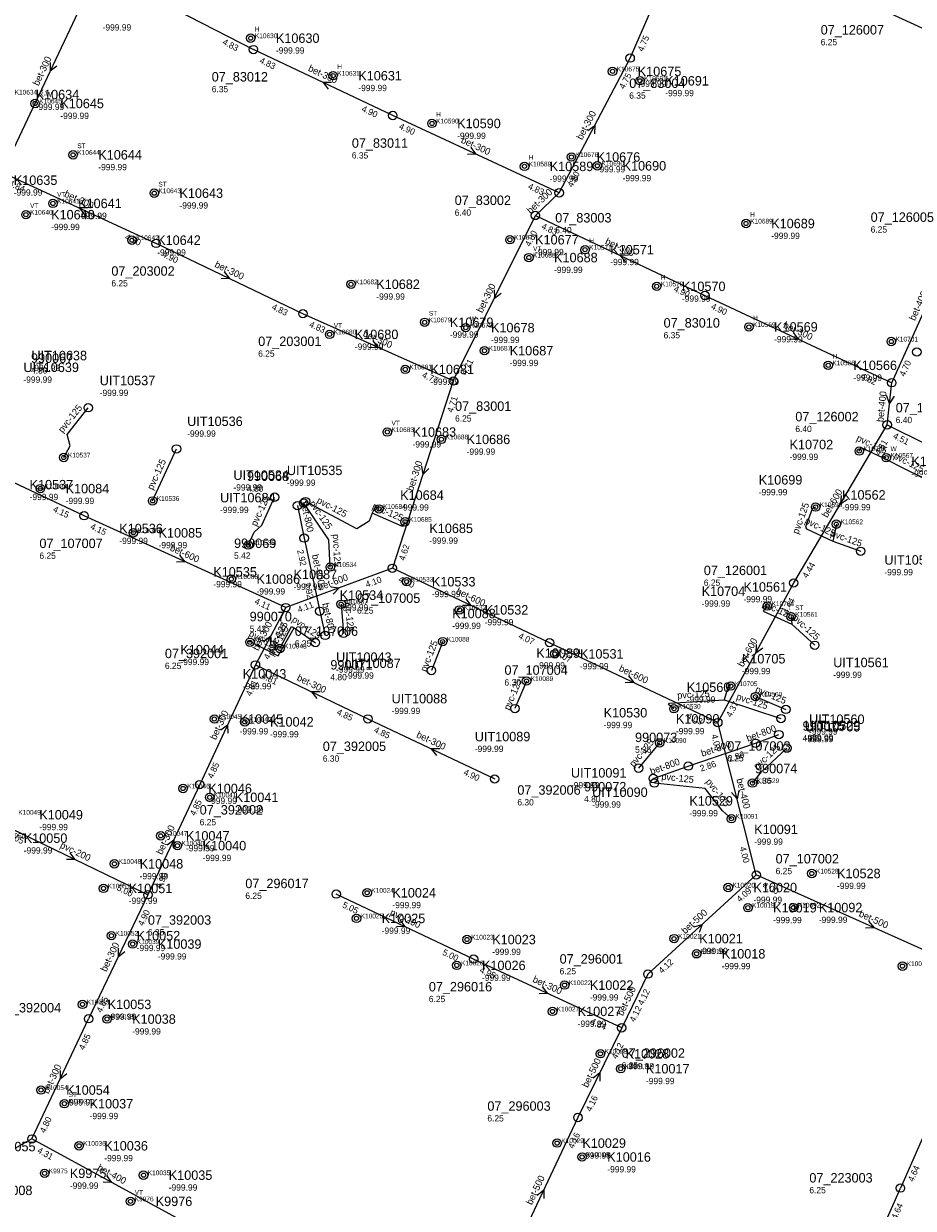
# Model space of a CAD drawing. Header units: metres. Extents: x 164250 to 165477, y 448735 to 450145.
# Tile 7 of 36: x 164778 to 164947, y 449004 to 449229. Entities that reach past the tile are written whole.
import ezdxf

# ---------------------------------------------------------------- set-up
doc = ezdxf.new("R2010")
doc.units = ezdxf.units.M

msp = doc.modelspace()

# ---------------------------------------------------------------- linework, layer by layer
at = {"layer": 'CON_BxH125x125mm', "linetype": 'Continuous'}
for points in [[(164785.3, 449146.714), (164786.523, 449148.93), (164785.927, 449151.115), (164789.97, 449156.184)], [(164802.216, 449138.445), (164806.767, 449148.348)], [(164936.753, 449147.941), (164937.05, 449148.634), (164941.059, 449146.776)], [(164941.905, 449146.662), (164941.211, 449146.926), (164941.059, 449146.776)], [(164941.059, 449146.776), (164951.055, 449141.712), (164953.001, 449137.739)], [(164820.416, 449130.039), (164821.526, 449132.528), (164823.001, 449133.841), (164825.456, 449139.161)], [(164836.028, 449125.861), (164835.785, 449131.014), (164830.995, 449138.036)], [(164844.049, 449136.087), (164843.442, 449134.595), (164841.081, 449133.156), (164831.323, 449138.324)], [(164845.323, 449136.934), (164844.566, 449137.264), (164844.049, 449136.087)], [(164850.277, 449134.473), (164849.896, 449133.792), (164849.794, 449133.568), (164844.049, 449136.087)], [(164928.444, 449137.269), (164927.774, 449136.913), (164926.489, 449133.428), (164926.705, 449133.161), (164931.693, 449130.777)], [(164932.388, 449134.017), (164931.693, 449130.777)], [(164931.693, 449130.777), (164937.023, 449128.862)], [(164838.106, 449118.775), (164838.544, 449113.239)], [(164919.214, 449118.449), (164918.486, 449117.44), (164923.893, 449114.99)], [(164923.773, 449116.403), (164923.893, 449114.99)], [(164820.744, 449111.545), (164820.337, 449111.734), (164820.425, 449111.9), (164826.094, 449108.939), (164829.146, 449114.269)], [(164826.455, 449110.359), (164828.654, 449114.534), (164829.146, 449114.269)], [(164829.146, 449114.269), (164833.213, 449111.466)], [(164923.893, 449114.99), (164928.282, 449110.978)], [(164857.447, 449111.672), (164855.288, 449106.169)], [(164873.402, 449104.169), (164871.2, 449098.917)], [(164912.292, 449103.197), (164911.868, 449103.382), (164911.025, 449100.568)], [(164901.467, 449098.891), (164900.443, 449099.675), (164900.602, 449099.962), (164911.025, 449100.568)], [(164911.025, 449100.568), (164921.85, 449097.032)], [(164917.003, 449101.195), (164922.774, 449098.774)], [(164898.752, 449092.398), (164894.745, 449087.584)], [(164916.431, 449084.75), (164918.118, 449086.874), (164922.981, 449091.401)], [(164912.409, 449077.969), (164910.727, 449079.494), (164907.389, 449083.739), (164897.763, 449084.747)]]:
    msp.add_lwpolyline(points, dxfattribs=at)
at = {"layer": 'CON_BxH200x200mm', "linetype": 'Continuous'}
for points in [[(164801.316, 449063.494), (164773.526, 449076.939)], [(164863.315, 449051.255), (164837.183, 449063.622)]]:
    msp.add_lwpolyline(points, dxfattribs=at)
at = {"layer": 'CON_BxH300x300mm', "linetype": 'Continuous'}
for points in [[(164893.129, 449222.723), (164905.578, 449251.297)], [(164773.638, 449200.944), (164791.848, 449239.601)], [(164791.848, 449239.601), (164821.412, 449224.333)], [(164847.941, 449211.801), (164821.412, 449224.333)], [(164879.623, 449197.074), (164893.129, 449222.723)], [(164879.623, 449197.074), (164847.941, 449211.801)], [(164773.638, 449200.944), (164802.883, 449187.455)], [(164875.084, 449192.774), (164879.623, 449197.074)], [(164859.467, 449161.267), (164875.084, 449192.774)], [(164875.084, 449192.774), (164907.36, 449177.542)], [(164830.827, 449174.075), (164802.883, 449187.455)], [(164907.36, 449177.542), (164942.936, 449160.926)], [(164859.467, 449161.267), (164830.827, 449174.075)], [(164859.467, 449161.267), (164847.863, 449125.636)], [(164827.574, 449118.143), (164821.797, 449107.239)], [(164821.797, 449107.239), (164811.179, 449084.456)], [(164821.797, 449107.239), (164843.206, 449096.961)], [(164843.206, 449096.961), (164867.341, 449085.531)], [(164811.179, 449084.456), (164801.316, 449063.494)], [(164801.316, 449063.494), (164790.031, 449039.899)], [(164891.52, 449038.171), (164863.315, 449051.255)], [(164779.245, 449017.022), (164790.031, 449039.899)], [(164779.245, 449017.022), (164769.465, 449011.519)]]:
    msp.add_lwpolyline(points, dxfattribs=at)
at = {"layer": 'CON_BxH400x400mm', "linetype": 'Continuous'}
for points in [[(164942.936, 449160.926), (164956.197, 449190.345)], [(164942.074, 449152.926), (164942.936, 449160.926)], [(164917.151, 449067.263), (164909.82, 449096.264)], [(164961.976, 449047.177), (164944.591, 449007.679)], [(164809.538, 449000.478), (164779.245, 449017.022)], [(164927.299, 448968.511), (164944.591, 449007.679)]]:
    msp.add_lwpolyline(points, dxfattribs=at)
at = {"layer": 'CON_BxH500x500mm', "linetype": 'Continuous'}
for points in [[(164917.151, 449067.263), (164896.508, 449048.403)], [(164961.976, 449047.177), (164917.151, 449067.263)], [(164896.508, 449048.403), (164891.52, 449038.171)], [(164891.52, 449038.171), (164883.186, 449021.109)], [(164883.186, 449021.109), (164870.166, 448993.522)]]:
    msp.add_lwpolyline(points, dxfattribs=at)
at = {"layer": 'CON_BxH600x600mm', "linetype": 'Continuous'}
for points in [[(164789.178, 449135.617), (164750.893, 449153.621)], [(164924.275, 449122.828), (164942.074, 449152.926)], [(164942.074, 449152.926), (164979.181, 449134.541)], [(164827.574, 449118.143), (164789.178, 449135.617)], [(164847.863, 449125.636), (164827.574, 449118.143)], [(164877.791, 449111.465), (164847.863, 449125.636)], [(164909.82, 449096.264), (164924.275, 449122.828)], [(164909.82, 449096.264), (164877.791, 449111.465)]]:
    msp.add_lwpolyline(points, dxfattribs=at)
at = {"layer": 'CON_BxH700x700mm', "linetype": 'Continuous'}
msp.add_lwpolyline([(164969.635, 449218.864), (164938.073, 449233.28)], dxfattribs=at)
at = {"layer": 'CON_BxH800x800mm', "linetype": 'Continuous'}
for points in [[(164829.813, 449137.544), (164831.065, 449131.375)], [(164831.065, 449131.375), (164834.036, 449117.436)], [(164834.036, 449117.436), (164835.067, 449112.849)], [(164917.007, 449092.322), (164921.443, 449093.972)], [(164904.193, 449087.983), (164917.007, 449092.322)], [(164897.544, 449085.62), (164904.193, 449087.983)]]:
    msp.add_lwpolyline(points, dxfattribs=at)
at = {"layer": 'NOD_inspectieput'}
for centre in [(164821.41, 449224.33), (164893.13, 449222.72), (164847.94, 449211.8), (164879.62, 449197.07), (164875.08, 449192.77), (164802.88, 449187.46), (164907.36, 449177.54), (164830.83, 449174.08), (164859.47, 449161.27), (164942.94, 449160.93), (164942.07, 449152.93), (164789.18, 449135.62), (164831.07, 449131.38), (164847.86, 449125.64), (164924.27, 449122.83), (164827.57, 449118.14), (164834.04, 449117.44), (164877.79, 449111.47), (164821.8, 449107.24), (164843.21, 449096.96), (164909.82, 449096.26), (164917.01, 449092.32), (164904.19, 449087.98), (164867.34, 449085.53), (164811.18, 449084.46), (164917.15, 449067.26), (164801.32, 449063.49), (164837.18, 449063.62), (164863.32, 449051.26), (164896.51, 449048.4), (164790.03, 449039.9), (164891.52, 449038.17), (164883.19, 449021.11), (164779.24, 449017.02), (164944.59, 449007.68)]:
    msp.add_circle(centre, 0.8, dxfattribs=at)
at = {"layer": 'NOD_onbekend'}
for centre in [(164820.89, 449226.51), (164836.58, 449219.37), (164889.78, 449220.19), (164895.02, 449218.4), (164779.85, 449214.08), (164855.4, 449210.28), (164787.08, 449204.31), (164881.96, 449203.9), (164873.02, 449202.11), (164886.89, 449202.22), (164802.53, 449197.01), (164783.24, 449195.06), (164778.1, 449192.92), (164915.19, 449191.24), (164798.29, 449188.07), (164870.24, 449188.15), (164873.85, 449184.76), (164884.55, 449186.25), (164840, 449179.68), (164898.19, 449179.28), (164854.01, 449172.44), (164861.84, 449171.42), (164915.74, 449171.55), (164835.91, 449170.14), (164942.85, 449168.78), (164865.4, 449167.04), (164947.72, 449166.79), (164930.84, 449164.25), (164850.31, 449163.47), (164846.9, 449151.55), (164857.2, 449150.16), (164785.3, 449146.71), (164936.75, 449147.94), (164941.9, 449146.66), (164780.86, 449140.79), (164802.22, 449138.45), (164928.44, 449137.27), (164845.32, 449136.93), (164850.28, 449134.47), (164932.39, 449134.02), (164798.55, 449132.37), (164820.42, 449130.04), (164836.03, 449125.86), (164817.2, 449123.57), (164850.59, 449123.07), (164838.11, 449118.78), (164860.65, 449117.71), (164919.26, 449118.43), (164923.77, 449116.4), (164820.74, 449111.54), (164826.45, 449110.36), (164857.45, 449111.67), (164878.78, 449109.33), (164873.4, 449104.17), (164912.29, 449103.2), (164917, 449101.2), (164901.47, 449098.89), (164813.98, 449096.94), (164819.78, 449096.4), (164898.75, 449092.4), (164808.02, 449083.72), (164916.43, 449084.75), (164813.07, 449082.04), (164912.41, 449077.97), (164803.76, 449074.71), (164806.94, 449072.84), (164794.95, 449069.38), (164927.72, 449067.54), (164792.87, 449064.7), (164843.06, 449063.87), (164911.8, 449064.87), (164915.55, 449061.02), (164924.25, 449061.06), (164841.03, 449059), (164794.38, 449055.71), (164798.42, 449054.11), (164862.07, 449054.98), (164901.49, 449055.15), (164905.78, 449052.26), (164860.13, 449050.05), (164944.98, 449049.91), (164880.65, 449046.3), (164788.87, 449042.63), (164878.35, 449041.29), (164793.53, 449039.84), (164887.47, 449033.23), (164891.34, 449030.39), (164780.97, 449026.33), (164785.42, 449023.73), (164788.22, 449015.72), (164879.23, 449016.23), (164883.98, 449013.59), (164781.65, 449010.48), (164800.49, 449010.13), (164798.01, 449005.15)]:
    msp.add_circle(centre, 0.8, dxfattribs=at)
at = {"layer": 'NOD_uitmonding'}
for centre in [(164829.81, 449137.54), (164835.07, 449112.85), (164921.44, 449093.97), (164897.54, 449085.62)]:
    msp.add_circle(centre, 0.8, dxfattribs=at)
at = {"layer": 'NOD_uittredepunt'}
for centre in [(164789.97, 449156.18), (164806.77, 449148.35), (164825.46, 449139.16), (164830.99, 449138.04), (164831.32, 449138.32), (164937.02, 449128.86), (164838.54, 449113.24), (164833.21, 449111.47), (164928.28, 449110.98), (164855.29, 449106.17), (164871.2, 449098.92), (164921.85, 449097.03), (164922.77, 449098.77), (164922.98, 449091.4), (164894.74, 449087.58), (164897.76, 449084.75)]:
    msp.add_circle(centre, 0.8, dxfattribs=at)
at = {"layer": 'onbekend'}
for centre in [(164820.89, 449226.51), (164836.58, 449219.37), (164855.4, 449210.28), (164873.02, 449202.11), (164778.1, 449192.92), (164915.19, 449191.24), (164798.29, 449188.07), (164884.55, 449186.25), (164873.85, 449184.76), (164898.19, 449179.28), (164915.74, 449171.55), (164835.91, 449170.14), (164942.85, 449168.78), (164850.31, 449163.47), (164930.84, 449164.25), (164846.9, 449151.55), (164936.75, 449147.94), (164838.11, 449118.78), (164917, 449101.2), (164803.76, 449074.71), (164794.95, 449069.38), (164792.87, 449064.7), (164841.03, 449059), (164860.13, 449050.05), (164878.35, 449041.29), (164798.01, 449005.15)]:
    msp.add_circle(centre, 0.4, dxfattribs=at)
at = {"layer": 'PIJL'}
for points in [[(164782.71, 449221.88), (164782.74, 449220.27), (164784.01, 449221.27)], [(164836.29, 449218.1), (164834.68, 449218.07), (164835.67, 449216.8)], [(164885.07, 449208.96), (164886.38, 449209.9), (164886.34, 449208.29)], [(164862.78, 449205.7), (164863.78, 449204.44), (164862.17, 449204.39)], [(164789.87, 449194.25), (164788.26, 449194.2), (164789.27, 449192.94)], [(164892.83, 449185.19), (164891.22, 449185.16), (164892.22, 449183.89)], [(164815.87, 449182.04), (164816.85, 449180.77), (164815.25, 449180.74)], [(164867.27, 449178.63), (164867.28, 449177.02), (164868.56, 449177.99)], [(164924.15, 449170.5), (164925.15, 449169.23), (164923.54, 449169.19)], [(164844.13, 449168.92), (164845.15, 449167.67), (164843.54, 449167.6)], [(164941.9, 449158.56), (164942.51, 449156.93), (164943.45, 449158.39)], [(164853.43, 449145.04), (164853.67, 449143.45), (164854.8, 449144.6)], [(164933.29, 449139.48), (164933.17, 449137.88), (164934.53, 449138.75)], [(164807.36, 449128.13), (164808.38, 449126.88), (164806.77, 449126.82)], [(164836.12, 449122.07), (164837.72, 449121.89), (164836.62, 449120.72)], [(164861.83, 449119.82), (164862.83, 449118.55), (164861.22, 449118.52)], [(164823.38, 449111.76), (164824.69, 449112.69), (164824.65, 449111.08)], [(164917.1, 449111.15), (164917.05, 449109.55), (164918.37, 449110.47)], [(164892.81, 449105.13), (164893.81, 449103.86), (164892.2, 449103.83)], [(164834.11, 449102.13), (164832.5, 449102.1), (164833.49, 449100.83)], [(164815.23, 449094.85), (164816.49, 449095.85), (164816.53, 449094.24)], [(164856.88, 449091.28), (164855.27, 449091.25), (164856.27, 449089.98)], [(164913.83, 449083.34), (164913.49, 449081.76), (164912.43, 449082.98)], [(164804.98, 449072.98), (164806.25, 449073.97), (164806.29, 449072.37)], [(164786.44, 449071.49), (164787.42, 449070.22), (164785.81, 449070.2)], [(164849.26, 449058.71), (164850.25, 449057.44), (164848.64, 449057.4)], [(164905.28, 449057.39), (164906.83, 449057.83), (164906.25, 449056.33)], [(164938.54, 449058.47), (164939.56, 449057.22), (164937.95, 449057.15)], [(164795.65, 449053.31), (164795.67, 449051.7), (164796.94, 449052.68)], [(164876.41, 449045.97), (164877.42, 449044.71), (164875.81, 449044.67)], [(164784.6, 449030.07), (164784.64, 449028.46), (164785.9, 449029.46)], [(164886.07, 449028.66), (164887.35, 449029.64), (164887.37, 449028.03)], [(164793.47, 449010.07), (164794.39, 449008.75), (164792.78, 449008.81)], [(164875.41, 449006.32), (164876.68, 449007.32), (164876.71, 449005.71)]]:
    msp.add_lwpolyline(points, dxfattribs=at)
at = {"layer": 'straatkolk'}
for centre in [(164779.85, 449214.08), (164787.08, 449204.31), (164802.53, 449197.01), (164840, 449179.68), (164854.01, 449172.44), (164785.3, 449146.71), (164780.86, 449140.79), (164802.22, 449138.45), (164798.55, 449132.37), (164820.42, 449130.04), (164836.03, 449125.86), (164817.2, 449123.57), (164850.59, 449123.07), (164860.65, 449117.71), (164820.74, 449111.54), (164857.45, 449111.67), (164826.45, 449110.36), (164878.78, 449109.33), (164873.4, 449104.17), (164901.47, 449098.89), (164813.98, 449096.94), (164819.78, 449096.4), (164898.75, 449092.4), (164808.02, 449083.72), (164916.43, 449084.75), (164813.07, 449082.04), (164912.41, 449077.97), (164806.94, 449072.84), (164927.72, 449067.54), (164843.06, 449063.87), (164911.8, 449064.87), (164915.55, 449061.02), (164924.25, 449061.06), (164794.38, 449055.71), (164862.07, 449054.98), (164901.49, 449055.15), (164798.42, 449054.11), (164905.78, 449052.26), (164944.98, 449049.91), (164880.65, 449046.3), (164788.87, 449042.63), (164793.53, 449039.84), (164887.47, 449033.23), (164891.34, 449030.39), (164780.97, 449026.33), (164785.42, 449023.73), (164879.23, 449016.23), (164788.22, 449015.72), (164883.98, 449013.59), (164781.65, 449010.48), (164800.49, 449010.13)]:
    msp.add_circle(centre, 0.4, dxfattribs=at)
at = {"layer": 'trottoirkolk'}
for centre in [(164889.78, 449220.19), (164895.02, 449218.4), (164881.96, 449203.9), (164886.89, 449202.22), (164783.24, 449195.06), (164870.24, 449188.15), (164861.84, 449171.42), (164865.4, 449167.04), (164857.2, 449150.16), (164941.9, 449146.66), (164845.32, 449136.93), (164928.44, 449137.27), (164850.28, 449134.47), (164932.39, 449134.02), (164919.26, 449118.43), (164923.77, 449116.4), (164912.29, 449103.2)]:
    msp.add_circle(centre, 0.4, dxfattribs=at)

# ---------------------------------------------------------------- texts
at = {"layer": 'DMM_BxH125x125mm'}
for rotation, p in [(51.42, (164785.08, 449151.3)), (-24.87, (164936.08, 449149.96)), (-26.87, (164943.16, 449146.6)), (65.32, (164802.26, 449140.42)), (65.23, (164821.99, 449133.51)), (-55.7, (164831.99, 449137.97)), (-27.91, (164833.35, 449138.16)), (69.76, (164925.13, 449132.02)), (-23.68, (164843.91, 449137)), (-25.55, (164926.26, 449134.24)), (-87.3, (164836.51, 449132.1)), (-19.76, (164931.2, 449131.77)), (-85.48, (164838.82, 449119.69)), (-24.38, (164918.2, 449118.43)), (62.22, (164825.15, 449109.58)), (-34.57, (164828.61, 449115.58)), (-42.43, (164923.93, 449116.01)), (-27.58, (164820.41, 449112.79)), (60.2, (164825.14, 449108.83)), (68.58, (164854.32, 449105.82)), (67.25, (164870.17, 449098.49)), (3.33, (164902.13, 449100.81)), (-22.76, (164916.83, 449102.13)), (-18.09, (164913.23, 449100.68)), (50.23, (164893.82, 449087.69)), (42.95, (164917.34, 449087.23)), (-5.98, (164899.03, 449085.4)), (-51.82, (164907.43, 449084.98))]:
    msp.add_text('pvc-125', height=1.3, rotation=rotation, dxfattribs=at).set_placement(p)
at = {"layer": 'DMM_BxH200x200mm'}
for rotation, p in [(-25.82, (164784.48, 449072.51)), (-25.33, (164847.29, 449059.71))]:
    msp.add_text('pvc-200', height=1.3, rotation=rotation, dxfattribs=at).set_placement(p)
at = {"layer": 'DMM_BxH300x300mm'}
for rotation, p in [(64.78, (164780.5, 449217.33)), (-25.29, (164831.71, 449220.33)), (62.23, (164883.98, 449207.05)), (-24.93, (164860.81, 449206.68)), (-24.76, (164785.28, 449196.43)), (43.45, (164874.18, 449193)), (-25.26, (164888.25, 449187.42)), (-25.59, (164813.91, 449183.02)), (63.63, (164864.97, 449174.13)), (-25.04, (164922.17, 449171.46)), (-24.09, (164842.13, 449169.87)), (71.96, (164851.81, 449140.21)), (62.09, (164822.3, 449109.83)), (-25.64, (164829.56, 449104.36)), (65.01, (164814.25, 449092.86)), (-25.34, (164852.32, 449093.52)), (64.8, (164804, 449071.02)), (64.44, (164793.39, 449048.74)), (-24.89, (164874.45, 449046.96)), (64.76, (164782.39, 449025.52))]:
    msp.add_text('bet-300', height=1.3, rotation=rotation, dxfattribs=at).set_placement(p)
at = {"layer": 'DMM_BxH400x400mm'}
for rotation, p in [(65.74, (164947.35, 449172.63)), (83.85, (164941.33, 449153.4)), (-75.81, (164913.35, 449085.47)), (-28.64, (164791.58, 449011.18))]:
    msp.add_text('bet-400', height=1.3, rotation=rotation, dxfattribs=at).set_placement(p)
at = {"layer": 'DMM_BxH500x500mm'}
for rotation, p in [(42.42, (164903.61, 449055.95)), (-24.14, (164936.55, 449059.43)), (64.01, (164891.72, 449040.34)), (63.97, (164885.06, 449026.69)), (64.73, (164874.42, 449004.36))]:
    msp.add_text('bet-500', height=1.3, rotation=rotation, dxfattribs=at).set_placement(p)
at = {"layer": 'DMM_BxH600x600mm'}
for rotation, p in [(59.4, (164930.64, 449135.15)), (-24.47, (164805.39, 449129.08)), (20.27, (164834.03, 449121.36)), (-25.34, (164859.87, 449120.83)), (61.45, (164914.63, 449106.72)), (-25.39, (164890.87, 449106.14))]:
    msp.add_text('bet-600', height=1.3, rotation=rotation, dxfattribs=at).set_placement(p)
at = {"layer": 'DMM_BxH800x800mm'}
for rotation, p in [(-78.53, (164830.48, 449138.19)), (-77.97, (164832.54, 449128.13)), (-77.33, (164834.51, 449118.89)), (20.4, (164915.54, 449092.61)), (18.71, (164906.89, 449089.74)), (19.56, (164897.18, 449086.33))]:
    msp.add_text('bet-800', height=1.3, rotation=rotation, dxfattribs=at).set_placement(p)
at = {"layer": 'INV_BxH200x200mm'}
for s, rotation, p in [('5.05', -25.82, (164774.54, 449074.45)), ('5.00', -25.82, (164795.28, 449064.42)), ('5.05', -25.33, (164838.22, 449061.14)), ('5.00', -25.33, (164857.27, 449052.13))]:
    msp.add_text(s, height=1.2, rotation=rotation, dxfattribs=at).set_placement(p)
at = {"layer": 'INV_BxH300x300mm'}
for s, rotation, p in [('4.83', -27.31, (164815.4, 449225.41)), ('4.75', 66.46, (164895.58, 449223.84)), ('4.83', -25.29, (164822.45, 449221.85)), ('4.75', 62.23, (164892, 449216.72)), ('4.90', -25.29, (164841.89, 449212.67)), ('4.90', -24.93, (164849, 449209.33)), ('4.80', 62.23, (164882.15, 449198)), ('4.84', -24.76, (164774.7, 449198.47)), ('4.83', -24.93, (164873.57, 449197.9)), ('4.80', 63.63, (164874.1, 449186.74)), ('4.83', -25.26, (164876.12, 449190.29)), ('4.90', -24.76, (164796.83, 449188.27)), ('4.90', -25.59, (164803.91, 449184.97)), ('4.90', -25.26, (164901.31, 449178.41)), ('4.83', -25.59, (164824.78, 449174.97)), ('4.90', -25.04, (164908.41, 449175.06)), ('4.83', -24.09, (164831.92, 449171.62)), ('4.71', 63.63, (164861.97, 449162.26)), ('4.77', -24.09, (164853.4, 449162.01)), ('4.82', -25.04, (164936.88, 449161.77)), ('4.71', 71.96, (164859.37, 449155.16)), ('4.62', 71.96, (164850.19, 449126.98)), ('4.77', 62.09, (164826.43, 449112.14)), ('4.81', 62.09, (164824.32, 449108.16)), ('4.81', 65.01, (164820.96, 449101.19)), ('4.81', -25.64, (164822.82, 449104.75)), ('4.85', -25.64, (164837.16, 449097.87)), ('4.85', -25.34, (164844.24, 449094.48)), ('4.85', 65.01, (164813.66, 449085.51)), ('4.90', -25.34, (164861.29, 449086.4)), ('4.85', 64.8, (164810.32, 449078.41)), ('4.90', 64.8, (164803.8, 449064.54)), ('4.90', 64.44, (164800.42, 449057.45)), ('4.95', -24.89, (164864.37, 449048.78)), ('4.85', 64.44, (164792.52, 449040.93)), ('4.84', -24.89, (164885.46, 449039)), ('4.85', 64.76, (164789.17, 449033.85)), ('4.80', 64.76, (164781.73, 449018.06))]:
    msp.add_text(s, height=1.2, rotation=rotation, dxfattribs=at).set_placement(p)
at = {"layer": 'INV_BxH400x400mm'}
for s, rotation, p in [('4.70', 65.74, (164945.4, 449162.01)), ('4.03', -75.81, (164908.57, 449093.88)), ('4.00', -75.81, (164913.97, 449072.48)), ('4.31', -28.64, (164780.14, 449014.48)), ('4.64', 66.24, (164947.04, 449008.78)), ('4.64', 66.18, (164943.88, 449001.61))]:
    msp.add_text(s, height=1.2, rotation=rotation, dxfattribs=at).set_placement(p)
at = {"layer": 'INV_BxH500x500mm'}
for s, rotation, p in [('4.09', 42.42, (164914.05, 449062)), ('4.00', -24.14, (164918.24, 449064.8)), ('4.12', 42.42, (164899.2, 449048.42)), ('4.12', 64.01, (164895.57, 449042.36)), ('4.12', 64.01, (164894.01, 449039.18)), ('4.12', 63.97, (164890.57, 449032.13)), ('4.16', 63.97, (164885.68, 449022.12)), ('4.16', 64.73, (164882.32, 449015.06))]:
    msp.add_text(s, height=1.2, rotation=rotation, dxfattribs=at).set_placement(p)
at = {"layer": 'INV_BxH600x600mm'}
for s, rotation, p in [('4.51', 59.4, (164940.65, 449146.98)), ('4.51', -26.36, (164943.07, 449150.43)), ('4.15', -25.19, (164783.13, 449136.47)), ('4.15', -24.47, (164790.25, 449133.15)), ('4.44', 59.4, (164926.84, 449123.63)), ('4.10', 20.27, (164843.01, 449121.92)), ('4.10', -25.34, (164848.9, 449123.15)), ('4.44', 61.45, (164923.06, 449116.84)), ('4.11', -24.47, (164821.51, 449118.92)), ('4.11', 20.27, (164830.07, 449117.15)), ('4.07', -25.34, (164871.74, 449112.34)), ('4.07', -25.39, (164878.83, 449108.98)), ('4.37', 61.45, (164912.36, 449097.16)), ('4.03', -25.39, (164903.77, 449097.14))]:
    msp.add_text(s, height=1.2, rotation=rotation, dxfattribs=at).set_placement(p)
at = {"layer": 'INV_BxH800x800mm'}
for s, rotation, p in [('2.92', -77.97, (164829.72, 449129.04)), ('2.92', -77.97, (164831.06, 449122.77)), ('2.86', 18.71, (164912.05, 449088.74)), ('2.86', 18.71, (164906.66, 449086.92))]:
    msp.add_text(s, height=1.2, rotation=rotation, dxfattribs=at).set_placement(p)
at = {"layer": 'KO_INSPECTIE'}
for s, p in [('H', (164821.69, 449227.77)), ('H', (164837.38, 449220.63)), ('X-W', (164780.65, 449215.34)), ('H', (164856.2, 449211.54)), ('ST', (164787.88, 449205.57)), ('H', (164873.82, 449203.37)), ('ST', (164803.33, 449198.27)), ('VT', (164784.04, 449196.32)), ('VT', (164778.9, 449194.18)), ('H', (164915.99, 449192.5)), ('H', (164885.35, 449187.51)), ('VT', (164874.65, 449186.02)), ('H', (164898.99, 449180.54)), ('ST', (164854.81, 449173.7)), ('VT', (164836.71, 449171.4)), ('W', (164862.64, 449172.68)), ('H', (164916.54, 449172.81)), ('H', (164931.64, 449165.51)), ('VT', (164847.7, 449152.81)), ('W', (164942.71, 449147.92)), ('ST', (164924.57, 449117.66)), ('ST', (164786.22, 449024.99)), ('VT', (164798.81, 449006.41))]:
    msp.add_text(s, height=0.9, dxfattribs=at).set_placement(p)
at = {"layer": 'KO_NUMMER'}
for s, p in [('K10630', (164821.69, 449226.51)), ('K10631', (164837.38, 449219.37)), ('K10675', (164890.58, 449220.19)), ('K10691', (164895.82, 449218.4)), ('K10634', (164775.95, 449215.78)), ('K10645', (164780.65, 449214.08)), ('K10590', (164856.2, 449210.28)), ('K10644', (164787.88, 449204.31)), ('K10676', (164882.76, 449203.9)), ('K10589', (164873.82, 449202.11)), ('K10690', (164887.69, 449202.22)), ('K10643', (164803.33, 449197.01)), ('K10641', (164784.04, 449195.06)), ('K10640', (164778.9, 449192.92)), ('K10689', (164915.99, 449191.24)), ('K10642', (164799.09, 449188.07)), ('K10677', (164871.04, 449188.15)), ('K10688', (164874.65, 449184.76)), ('K10571', (164885.35, 449186.25)), ('K10682', (164840.8, 449179.68)), ('K10570', (164898.99, 449179.28)), ('K10679', (164854.81, 449172.44)), ('K10678', (164862.64, 449171.42)), ('K10569', (164916.54, 449171.55)), ('K10680', (164836.71, 449170.14)), ('K10701', (164943.65, 449168.78)), ('K10687', (164866.2, 449167.04)), ('K10566', (164931.64, 449164.25)), ('K10681', (164851.11, 449163.47)), ('K10683', (164847.7, 449151.55)), ('K10686', (164858, 449150.16)), ('K10537', (164786.1, 449146.71)), ('K10702', (164937.55, 449147.94)), ('K10567', (164942.71, 449146.66)), ('K10084', (164781.66, 449140.79)), ('K10536', (164803.02, 449138.45)), ('K10699', (164929.24, 449137.27)), ('K10684', (164846.12, 449136.93)), ('K10685', (164851.08, 449134.47)), ('K10562', (164933.19, 449134.02)), ('K10085', (164799.35, 449132.37)), ('K10535', (164821.22, 449130.04)), ('K10534', (164836.83, 449125.86)), ('K10086', (164818, 449123.57)), ('K10533', (164851.39, 449123.07)), ('K10087', (164838.91, 449118.78)), ('K10532', (164861.45, 449117.71)), ('K10704', (164920.06, 449118.43)), ('K10561', (164924.57, 449116.4)), ('K10044', (164821.54, 449111.54)), ('K10043', (164827.26, 449110.36)), ('K10088', (164858.25, 449111.67)), ('K10531', (164879.58, 449109.33)), ('K10089', (164874.2, 449104.17)), ('K10705', (164913.09, 449103.2)), ('K10560', (164917.8, 449101.2)), ('K10530', (164902.27, 449098.89)), ('K10045', (164814.78, 449096.94)), ('K10042', (164820.58, 449096.4)), ('K10090', (164899.55, 449092.4)), ('K10046', (164808.82, 449083.72)), ('K10529', (164917.23, 449084.75)), ('K10041', (164813.87, 449082.04)), ('K10049', (164776.65, 449078.72)), ('K10091', (164913.21, 449077.97)), ('K10050', (164773.69, 449074.27)), ('K10047', (164804.56, 449074.71)), ('K10040', (164807.74, 449072.84)), ('K10048', (164795.75, 449069.38)), ('K10528', (164928.52, 449067.54)), ('K10051', (164793.67, 449064.7)), ('K10024', (164843.86, 449063.87)), ('K10020', (164912.61, 449064.87)), ('K10019', (164916.35, 449061.02)), ('K10092', (164925.05, 449061.06)), ('K10025', (164841.83, 449059)), ('K10052', (164795.18, 449055.71)), ('K10039', (164799.22, 449054.11)), ('K10023', (164862.87, 449054.98)), ('K10021', (164902.29, 449055.15)), ('K10018', (164906.58, 449052.26)), ('K10026', (164860.93, 449050.05)), ('K10093', (164945.78, 449049.91)), ('K10022', (164881.46, 449046.3)), ('K10053', (164789.67, 449042.63)), ('K10027', (164879.15, 449041.29)), ('K10038', (164794.33, 449039.84)), ('K10028', (164888.27, 449033.23)), ('K10017', (164892.14, 449030.39)), ('K10054', (164781.77, 449026.33)), ('K10037', (164786.22, 449023.73)), ('K10036', (164789.02, 449015.72)), ('K10029', (164880.03, 449016.23)), ('K10016', (164884.78, 449013.59)), ('K9975', (164782.46, 449010.48)), ('K10035', (164801.29, 449010.13)), ('K9976', (164798.81, 449005.15))]:
    msp.add_text(s, height=0.9, dxfattribs=at).set_placement(p)
at = {"layer": 'NLV_inspectieput'}
for s, p in [('6.25', (164929.41, 449225.16)), ('6.35', (164813.47, 449216.22)), ('6.35', (164892.96, 449214.99)), ('6.35', (164840.15, 449203.61)), ('6.40', (164859.73, 449192.72)), ('6.40', (164878.87, 449189.39)), ('6.25', (164938.92, 449189.51)), ('6.25', (164794.37, 449179.26)), ('6.35', (164899.5, 449169.39)), ('6.25', (164822.32, 449165.88)), ('6.25', (164859.8, 449153.54)), ('6.40', (164943.69, 449153.25)), ('6.40', (164924.58, 449151.55)), ('6.25', (164780.67, 449127.43)), ('5.42', (164817.73, 449127.44)), ('6.25', (164907.16, 449122.29)), ('6.25', (164841.13, 449117)), ('5.42', (164820.7, 449113.5)), ('6.25', (164829.29, 449110.72)), ('6.25', (164804.56, 449106.48)), ('6.30', (164869.21, 449103.31)), ('5.36', (164894.07, 449090.51)), ('6.30', (164834.62, 449088.81)), ('6.25', (164911.62, 449088.87)), ('5.36', (164916.92, 449084.58)), ('6.30', (164871.66, 449080.49)), ('6.25', (164811.18, 449076.72)), ('6.25', (164920.83, 449067.41)), ('6.25', (164819.87, 449062.71)), ('6.35', (164801.32, 449055.75)), ('6.25', (164879.71, 449048.35)), ('6.25', (164854.81, 449043.06)), ('6.25', (164891.52, 449030.43)), ('6.25', (164865.95, 449020.35)), ('6.25', (164927.25, 449006.69))]:
    msp.add_text(s, height=1.2, dxfattribs=at).set_placement(p)
at = {"layer": 'NLV_onbekend'}
for p in [(164792.7, 449227.96), (164825.69, 449223.57), (164841.38, 449216.43), (164894.58, 449217.25), (164899.82, 449215.46), (164779.95, 449212.84), (164784.65, 449211.14), (164860.2, 449207.34), (164791.88, 449201.37), (164886.76, 449200.96), (164877.82, 449199.17), (164891.69, 449199.28), (164775.79, 449196.54), (164807.33, 449194.07), (164788.04, 449192.12), (164782.9, 449189.98), (164919.99, 449188.3), (164803.09, 449185.13), (164875.04, 449185.21), (164889.35, 449183.31), (164878.65, 449181.82), (164844.8, 449176.74), (164902.99, 449176.34), (164858.81, 449169.5), (164866.64, 449168.48), (164920.54, 449168.61), (164840.71, 449167.2), (164870.2, 449164.1), (164855.11, 449160.53), (164935.64, 449161.31), (164851.7, 449148.61), (164862, 449147.22), (164923.48, 449146.24), (164946.66, 449143.05), (164917.62, 449139.51), (164778.8, 449138.6), (164785.66, 449137.85), (164849.35, 449136.61), (164933.47, 449136.65), (164795.87, 449130.25), (164854.91, 449130.29), (164803.35, 449129.43), (164813.77, 449122), (164829.05, 449121.52), (164822, 449120.63), (164855.39, 449120.13), (164914.71, 449119.14), (164837.83, 449117.57), (164906.74, 449118.32), (164865.45, 449114.77), (164859.25, 449114.08), (164807.51, 449107.2), (164875.28, 449106.55), (164883.58, 449106.39), (164914.4, 449105.47), (164819.38, 449102.59), (164903.91, 449100.05), (164818.78, 449094), (164888.09, 449095.2), (164901.84, 449094.04), (164824.58, 449093.45), (164812.82, 449080.78), (164817.87, 449079.1), (164904.4, 449078.42), (164780.65, 449075.78), (164808.56, 449071.76), (164916.76, 449073), (164777.69, 449071.33), (164811.74, 449069.9), (164799.75, 449066.44), (164932.52, 449064.6), (164797.67, 449061.76), (164847.86, 449060.93), (164916.61, 449061.93), (164920.35, 449058.08), (164929.05, 449058.12), (164845.83, 449056.06), (164799.18, 449052.77), (164803.22, 449051.17), (164866.87, 449052.04), (164906.29, 449052.2), (164910.58, 449049.32), (164864.93, 449047.11), (164885.46, 449043.36), (164793.67, 449039.69), (164883.15, 449038.35), (164798.33, 449036.9), (164892.27, 449030.29), (164896.14, 449027.45), (164785.77, 449023.39), (164790.22, 449020.79), (164793.02, 449012.78), (164884.03, 449013.29), (164888.78, 449010.65), (164786.46, 449007.54), (164805.29, 449007.19)]:
    msp.add_text('-999.99', height=1.2, dxfattribs=at).set_placement(p)
at = {"layer": 'NLV_uitmonding'}
for p in [(164779.07, 449162.68), (164820.18, 449140.2), (164836.06, 449104.31), (164925.95, 449092.67), (164884.37, 449081.12)]:
    msp.add_text('4.80', height=1.2, dxfattribs=at).set_placement(p)
at = {"layer": 'NLV_uittredepunt'}
for p in [(164779.16, 449163.17), (164777.62, 449160.93), (164792.15, 449158.42), (164808.8, 449150.66), (164827.78, 449141.32), (164817.6, 449140.41), (164815.06, 449136.13), (164941.53, 449124.28), (164837.14, 449105.77), (164838.88, 449104.61), (164931.79, 449104.76), (164847.73, 449097.88), (164927.19, 449093.96), (164926.38, 449092.76), (164926.39, 449092.53), (164863.56, 449090.66), (164881.86, 449083.76), (164885.9, 449080.07)]:
    msp.add_text('-999.99', height=1.2, dxfattribs=at).set_placement(p)
at = {"layer": 'NNR_inspectieput'}
for s, p in [('07_126007', (164929.41, 449227.2)), ('07_83012', (164813.47, 449218.26)), ('07_83004', (164892.96, 449217.03)), ('07_83011', (164840.15, 449205.65)), ('07_83002', (164859.73, 449194.76)), ('07_83003', (164878.87, 449191.43)), ('07_126005', (164938.92, 449191.55)), ('07_203002', (164794.37, 449181.3)), ('07_83010', (164899.5, 449171.43)), ('07_203001', (164822.32, 449167.92)), ('07_83001', (164859.8, 449155.58)), ('07_126004', (164943.69, 449155.29)), ('07_126002', (164924.58, 449153.59)), ('07_107007', (164780.67, 449129.47)), ('990069', (164817.73, 449129.48)), ('07_126001', (164907.16, 449124.33)), ('07_107005', (164841.13, 449119.04)), ('990070', (164820.7, 449115.54)), ('07_107006', (164829.29, 449112.76)), ('07_392001', (164804.56, 449108.52)), ('07_107004', (164869.21, 449105.35)), ('990073', (164894.07, 449092.55)), ('07_392005', (164834.62, 449090.85)), ('07_107003', (164911.62, 449090.91)), ('990074', (164916.92, 449086.62)), ('07_392006', (164871.66, 449082.53)), ('07_392002', (164811.18, 449078.76)), ('07_107002', (164920.83, 449069.45)), ('07_296017', (164819.87, 449064.75)), ('07_392003', (164801.32, 449057.79)), ('07_296001', (164879.71, 449050.39)), ('07_296016', (164854.81, 449045.1)), ('07_392004', (164772.76, 449041.1)), ('07_296002', (164891.52, 449032.47)), ('07_296003', (164865.95, 449022.39)), ('07_223003', (164927.25, 449008.73)), ('07_296008', (164767.29, 449006.34))]:
    msp.add_text(s, height=1.8, dxfattribs=at).set_placement(p)
at = {"layer": 'NNR_onbekend'}
for s, p in [('K10630', (164825.69, 449225.61)), ('K10631', (164841.38, 449218.47)), ('K10675', (164894.58, 449219.29)), ('K10691', (164899.82, 449217.5)), ('K10634', (164779.95, 449214.88)), ('K10645', (164784.65, 449213.18)), ('K10590', (164860.2, 449209.38)), ('K10644', (164791.88, 449203.41)), ('K10676', (164886.76, 449203)), ('K10589', (164877.82, 449201.21)), ('K10690', (164891.69, 449201.32)), ('K10635', (164775.79, 449198.58)), ('K10643', (164807.33, 449196.11)), ('K10641', (164788.04, 449194.16)), ('K10640', (164782.9, 449192.02)), ('K10689', (164919.99, 449190.34)), ('K10642', (164803.09, 449187.17)), ('K10677', (164875.04, 449187.25)), ('K10688', (164878.65, 449183.86)), ('K10571', (164889.35, 449185.35)), ('K10682', (164844.8, 449178.78)), ('K10570', (164902.99, 449178.38)), ('K10679', (164858.81, 449171.54)), ('K10678', (164866.64, 449170.52)), ('K10569', (164920.54, 449170.66)), ('K10680', (164840.71, 449169.24)), ('K10687', (164870.2, 449166.14)), ('K10566', (164935.64, 449163.35)), ('K10681', (164855.11, 449162.57)), ('K10683', (164851.7, 449150.65)), ('K10686', (164862, 449149.26)), ('K10702', (164923.48, 449148.28)), ('K10567', (164946.66, 449145.09)), ('K10699', (164917.62, 449141.55)), ('K10537', (164778.8, 449140.64)), ('K10084', (164785.66, 449139.89)), ('K10684', (164849.35, 449138.65)), ('K10562', (164933.47, 449138.69)), ('K10536', (164795.87, 449132.29)), ('K10685', (164854.91, 449132.33)), ('K10085', (164803.35, 449131.47)), ('K10535', (164813.77, 449124.04)), ('K10086', (164822, 449122.67)), ('K10087', (164829.05, 449123.56)), ('K10533', (164855.39, 449122.17)), ('K10561', (164914.71, 449121.18)), ('K10534', (164837.83, 449119.61)), ('K10704', (164906.74, 449120.36)), ('K10088', (164859.25, 449116.12)), ('K10532', (164865.45, 449116.81)), ('K10044', (164807.51, 449109.24)), ('K10089', (164875.28, 449108.59)), ('K10531', (164883.58, 449108.43)), ('K10705', (164914.4, 449107.51)), ('K10043', (164819.38, 449104.63)), ('K10560', (164903.91, 449102.09)), ('K10045', (164818.78, 449096.04)), ('K10530', (164888.09, 449097.24)), ('K10090', (164901.84, 449096.08)), ('K10042', (164824.58, 449095.5)), ('K10046', (164812.82, 449082.82)), ('K10041', (164817.87, 449081.14)), ('K10529', (164904.4, 449080.46)), ('K10049', (164780.65, 449077.82)), ('K10050', (164777.69, 449073.37)), ('K10047', (164808.56, 449073.81)), ('K10091', (164916.76, 449075.04)), ('K10040', (164811.74, 449071.94)), ('K10048', (164799.75, 449068.48)), ('K10528', (164932.52, 449066.65)), ('K10051', (164797.67, 449063.8)), ('K10024', (164847.86, 449062.97)), ('K10020', (164916.61, 449063.97)), ('K10019', (164920.35, 449060.12)), ('K10092', (164929.05, 449060.16)), ('K10025', (164845.83, 449058.1)), ('K10052', (164799.18, 449054.81)), ('K10039', (164803.22, 449053.21)), ('K10023', (164866.87, 449054.08)), ('K10021', (164906.29, 449054.25)), ('K10018', (164910.58, 449051.36)), ('K10026', (164864.93, 449049.15)), ('K10022', (164885.46, 449045.4)), ('K10053', (164793.67, 449041.73)), ('K10027', (164883.15, 449040.4)), ('K10038', (164798.33, 449038.94)), ('K10028', (164892.27, 449032.33)), ('K10017', (164896.14, 449029.49)), ('K10054', (164785.77, 449025.43)), ('K10037', (164790.22, 449022.83)), ('K10055', (164771.63, 449014.68)), ('K10036', (164793.02, 449014.82)), ('K10029', (164884.03, 449015.33)), ('K10016', (164888.78, 449012.69)), ('K9975', (164786.46, 449009.58)), ('K10035', (164805.29, 449009.23)), ('K9976', (164802.81, 449004.25))]:
    msp.add_text(s, height=1.8, dxfattribs=at).set_placement(p)
at = {"layer": 'NNR_uitmonding'}
for s, p in [('990067', (164779.07, 449164.72)), ('990068', (164820.18, 449142.24)), ('990071', (164836.06, 449106.35)), ('990075', (164925.95, 449094.71)), ('990072', (164884.37, 449083.16))]:
    msp.add_text(s, height=1.8, dxfattribs=at).set_placement(p)
at = {"layer": 'NNR_uittredepunt'}
for s, p in [('UIT10638', (164779.16, 449165.21)), ('UIT10639', (164777.62, 449162.97)), ('UIT10537', (164792.15, 449160.46)), ('UIT10536', (164808.8, 449152.7)), ('UIT10535', (164827.78, 449143.36)), ('UIT10534', (164817.6, 449142.45)), ('UIT10684', (164815.06, 449138.17)), ('UIT10562', (164941.53, 449126.32)), ('UIT10043', (164837.14, 449107.81)), ('UIT10087', (164838.88, 449106.65)), ('UIT10561', (164931.79, 449106.8)), ('UIT10088', (164847.73, 449099.92)), ('UIT10560', (164927.19, 449096)), ('UIT10529', (164926.38, 449094.8)), ('UIT10705', (164926.39, 449094.57)), ('UIT10089', (164863.56, 449092.7)), ('UIT10091', (164881.86, 449085.8)), ('UIT10090', (164885.9, 449082.11))]:
    msp.add_text(s, height=1.8, dxfattribs=at).set_placement(p)

doc.saveas('drawing.dxf')
